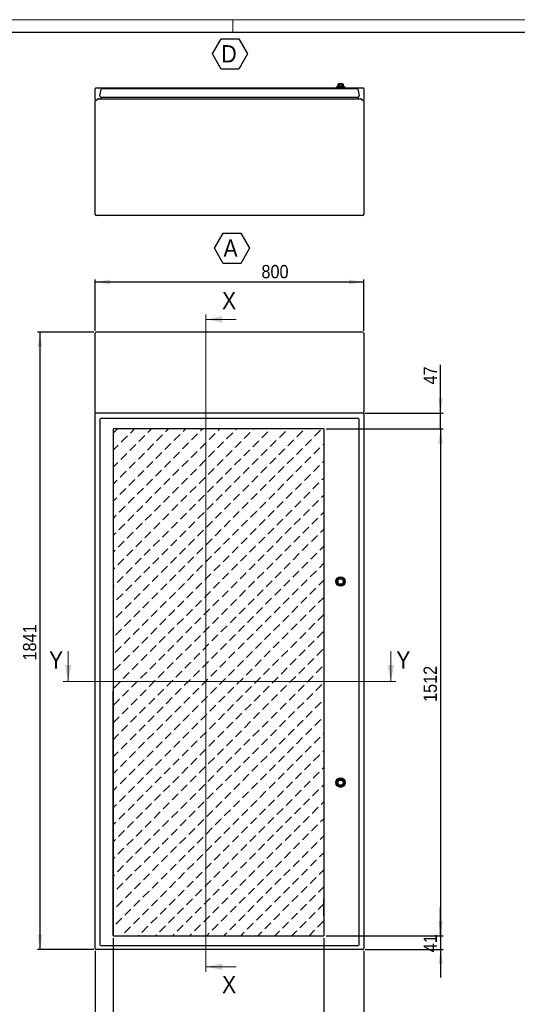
# Model space of a CAD drawing. Header units: millimetres. Extents: x 0 to 6308, y -1 to 4454.
# Tile 4 of 5: x 2519 to 4002, y 1518 to 4454. Entities that reach past the tile are written whole.
import ezdxf

# ---------------------------------------------------------------- set-up
doc = ezdxf.new("R2010")
doc.units = ezdxf.units.MM
doc.header["$LTSCALE"] = 7.5
doc.layers.add('SLD-0', color=7, linetype='Continuous')
doc.layers.add('SLD-0_0', color=179, linetype='Continuous')
doc.styles.add('SLDTEXTSTYLE3', font='GOTHIC.TTF', dxfattribs={"width": 0.913})
doc.dimstyles.new('SLDDIMSTYLE0', dxfattribs={"dimtxt": 39.6875, "dimasz": 43.65625, "dimexe": 0, "dimexo": 0.0625, "dimgap": 9.921875, "dimtad": 1, "dimdec": 0, "dimrnd": 1e-09, "dimzin": 12, "dimdsep": 46, "dimtxsty": 'SLDTEXTSTYLE3', "dimsah": 1, "dimcen": 0.09, "dimadec": 0, "dimazin": 3, "dimtfac": 1, "dimtofl": 0, "dimtmove": 0, "dimatfit": 3, "dimfxl": 1, "dimfrac": 2, "dimtolj": 1, "dimtzin": 12, "dimarcsym": 0})
doc.dimstyles.new('SLDDIMSTYLE1', dxfattribs={"dimtxt": 39.6875, "dimasz": 43.65625, "dimexe": 0, "dimexo": 0.0625, "dimgap": 9.921875, "dimtad": 1, "dimrnd": 1e-09, "dimzin": 12, "dimdsep": 46, "dimtxsty": 'SLDTEXTSTYLE3', "dimsah": 1, "dimcen": 0.09, "dimadec": 0, "dimazin": 3, "dimtfac": 1, "dimtmove": 0, "dimatfit": 0, "dimfxl": 1, "dimfrac": 2, "dimtolj": 1, "dimtzin": 12, "dimarcsym": 0})
doc.dimstyles.new('SLDDIMSTYLE2', dxfattribs={"dimtxt": 39.6875, "dimasz": 43.65625, "dimexe": 0, "dimexo": 0.0625, "dimgap": 9.921875, "dimtad": 1, "dimdec": 0, "dimrnd": 1e-09, "dimzin": 12, "dimdsep": 46, "dimtxsty": 'SLDTEXTSTYLE3', "dimsah": 1, "dimcen": 0.09, "dimadec": 0, "dimazin": 3, "dimtfac": 1, "dimtmove": 0, "dimatfit": 0, "dimfxl": 1, "dimfrac": 2, "dimtolj": 1, "dimtzin": 12, "dimarcsym": 0})
doc.dimstyles.new('SLDDIMSTYLE3', dxfattribs={"dimtxt": 39.6875, "dimasz": 43.65625, "dimexe": 0, "dimexo": 0.0625, "dimgap": 9.921875, "dimtad": 1, "dimrnd": 1e-09, "dimzin": 12, "dimdsep": 46, "dimtxsty": 'SLDTEXTSTYLE3', "dimsah": 1, "dimcen": 0.09, "dimadec": 0, "dimazin": 3, "dimtfac": 1, "dimtofl": 0, "dimtmove": 0, "dimatfit": 3, "dimfxl": 1, "dimfrac": 2, "dimtolj": 1, "dimtzin": 12, "dimarcsym": 0})

# ---------------------------------------------------------------- blocks, each defined once
blk = doc.blocks.new('SW_HATCH_1')
at = {"color": 0, "linetype": 'Continuous', "lineweight": 18}
for p, q in [((0, 0), (12.8, 12.8)), ((51.4, 0.6), (63.6, 12.8)), ((103.8, 2.2), (114.4, 12.8)), ((156.1, 3.7), (165.2, 12.8)), ((208.5, 5.3), (216, 12.8)), ((260.8, 6.8), (266.8, 12.8)), ((313.1, 8.3), (317.6, 12.8)), ((338.5, -17.1), (356.5, 0.9)), ((365.5, 9.9), (368.4, 12.8)), ((390.9, -15.5), (408.8, 2.4)), ((417.8, 11.4), (419.2, 12.8)), ((443.2, -14), (461.2, 4)), ((495.6, -12.4), (513.5, 5.5)), ((547.9, -10.9), (565.9, 7.1)), ((600.3, -9.3), (618.2, 8.6)), ((24.5, -26.3), (42.5, -8.3)), ((76.8, -24.8), (94.8, -6.8)), ((129.2, -23.2), (147.1, -5.3)), ((181.5, -21.7), (199.5, -3.7)), ((206.9, -47.1), (224.9, -29.1)), ((233.9, -20.1), (251.8, -2.2)), ((259.3, -45.5), (277.2, -27.6)), ((286.2, -18.6), (304.2, -0.6)), ((311.6, -44), (329.6, -26)), ((363.9, -42.5), (381.9, -24.5)), ((416.3, -40.9), (434.2, -23)), ((468.6, -39.4), (486.6, -21.4)), ((521, -37.8), (538.9, -19.9)), ((573.3, -36.3), (591.3, -18.3)), ((0, -50.8), (15.5, -35.3)), ((49.9, -51.7), (67.9, -33.7)), ((102.2, -50.2), (120.2, -32.2)), ((127.6, -75.6), (145.6, -57.6)), ((154.6, -48.6), (172.5, -30.7)), ((180, -74), (197.9, -56.1)), ((232.3, -72.5), (250.3, -54.5)), ((284.7, -70.9), (302.6, -53)), ((337, -69.4), (355, -51.4)), ((389.3, -67.9), (407.3, -49.9)), ((441.7, -66.3), (459.6, -48.4)), ((494, -64.8), (512, -46.8)), ((546.4, -63.2), (564.3, -45.3)), ((598.7, -61.7), (616.7, -43.7)), ((625.7, -34.7), (628, -32.4)), ((0, -101.6), (14, -87.6)), ((23, -78.6), (40.9, -60.7)), ((48.4, -104), (66.3, -86.1)), ((75.3, -77.1), (93.3, -59.1)), ((100.7, -102.5), (118.7, -84.5)), ((153, -101), (171, -83)), ((205.4, -99.4), (223.3, -81.5)), ((257.7, -97.9), (275.7, -79.9)), ((310.1, -96.3), (328, -78.4)), ((362.4, -94.8), (380.4, -76.8)), ((414.7, -93.3), (432.7, -75.3)), ((467.1, -91.7), (485, -73.8)), ((519.4, -90.2), (537.4, -72.2)), ((571.8, -88.6), (589.7, -70.7)), ((624.1, -87.1), (628, -83.2)), ((21.4, -131), (39.4, -113)), ((73.8, -129.4), (91.7, -111.5)), ((126.1, -127.9), (144.1, -109.9)), ((178.4, -126.4), (196.4, -108.4)), ((230.8, -124.8), (248.7, -106.9)), ((283.1, -123.3), (301.1, -105.3)), ((335.5, -121.7), (353.4, -103.8)), ((387.8, -120.2), (405.8, -102.2)), ((440.1, -118.7), (458.1, -100.7)), ((492.5, -117.1), (510.4, -99.2)), ((544.8, -115.6), (562.8, -97.6)), ((597.2, -114), (615.1, -96.1)), ((0, -152.4), (12.4, -140)), ((46.8, -156.4), (64.8, -138.4)), ((99.2, -154.8), (117.1, -136.9)), ((151.5, -153.3), (169.5, -135.3)), ((203.8, -151.8), (221.8, -133.8)), ((256.2, -150.2), (274.1, -132.3)), ((308.5, -148.7), (326.5, -130.7)), ((360.9, -147.1), (378.8, -129.2)), ((413.2, -145.6), (431.2, -127.6)), ((465.5, -144.1), (483.5, -126.1)), ((517.9, -142.5), (535.8, -124.6)), ((570.2, -141), (588.2, -123)), ((622.6, -139.4), (628, -134)), ((19.9, -183.3), (37.8, -165.4)), ((72.2, -181.8), (90.2, -163.8)), ((124.6, -180.2), (142.5, -162.3)), ((176.9, -178.7), (194.9, -160.7)), ((229.2, -177.2), (247.2, -159.2)), ((281.6, -175.6), (299.5, -157.7)), ((333.9, -174.1), (351.9, -156.1)), ((386.3, -172.5), (404.2, -154.6)), ((438.6, -171), (456.6, -153)), ((490.9, -169.5), (508.9, -151.5)), ((543.3, -167.9), (561.2, -150)), ((568.7, -193.3), (586.6, -175.4)), ((595.6, -166.4), (613.6, -148.4)), ((0, -203.2), (10.9, -192.3)), ((45.3, -208.7), (63.2, -190.8)), ((97.6, -207.2), (115.6, -189.2)), ((150, -205.6), (167.9, -187.7)), ((202.3, -204.1), (220.3, -186.1)), ((254.6, -202.6), (272.6, -184.6)), ((307, -201), (324.9, -183.1)), ((359.3, -199.5), (377.3, -181.5)), ((411.7, -197.9), (429.6, -180)), ((437.1, -223.3), (455, -205.4)), ((464, -196.4), (482, -178.4)), ((489.4, -221.8), (507.4, -203.8)), ((516.3, -194.9), (534.3, -176.9)), ((541.7, -220.3), (559.7, -202.3)), ((594.1, -218.7), (612, -200.8)), ((621, -191.8), (628, -184.8)), ((18.3, -235.7), (36.3, -217.7)), ((70.7, -234.1), (88.6, -216.2)), ((123, -232.6), (141, -214.6)), ((175.4, -231), (193.3, -213.1)), ((227.7, -229.5), (245.7, -211.5)), ((280, -228), (298, -210)), ((332.4, -226.4), (350.3, -208.5)), ((357.8, -251.8), (375.7, -233.9)), ((384.7, -224.9), (402.7, -206.9)), ((410.1, -250.3), (428.1, -232.3)), ((462.5, -248.7), (480.4, -230.8)), ((514.8, -247.2), (532.8, -229.2)), ((567.1, -245.7), (585.1, -227.7)), ((0, -254), (9.4, -244.6)), ((43.7, -261.1), (61.7, -243.1)), ((96.1, -259.5), (114, -241.6)), ((148.4, -258), (166.4, -240)), ((200.8, -256.4), (218.7, -238.5)), ((226.2, -281.8), (244.1, -263.9)), ((253.1, -254.9), (271.1, -236.9)), ((278.5, -280.3), (296.5, -262.3)), ((305.4, -253.4), (323.4, -235.4)), ((330.8, -278.8), (348.8, -260.8)), ((383.2, -277.2), (401.1, -259.3)), ((435.5, -275.7), (453.5, -257.7)), ((487.9, -274.1), (505.8, -256.2)), ((540.2, -272.6), (558.2, -254.6)), ((592.5, -271.1), (610.5, -253.1)), ((619.5, -244.1), (628, -235.6)), ((16.8, -288), (34.8, -270)), ((69.1, -286.5), (87.1, -268.5)), ((121.5, -284.9), (139.4, -267)), ((146.9, -310.3), (164.8, -292.4)), ((173.8, -283.4), (191.8, -265.4)), ((199.2, -308.8), (217.2, -290.8)), ((251.6, -307.2), (269.5, -289.3)), ((303.9, -305.7), (321.9, -287.7)), ((356.2, -304.2), (374.2, -286.2)), ((408.6, -302.6), (426.5, -284.7)), ((460.9, -301.1), (478.9, -283.1)), ((513.3, -299.5), (531.2, -281.6)), ((565.6, -298), (583.6, -280)), ((617.9, -296.5), (628, -286.4)), ((0, -304.8), (7.8, -297)), ((15.3, -340.3), (33.2, -322.4)), ((42.2, -313.4), (60.2, -295.4)), ((67.6, -338.8), (85.6, -320.8)), ((94.5, -311.9), (112.5, -293.9)), ((119.9, -337.3), (137.9, -319.3)), ((172.3, -335.7), (190.2, -317.8)), ((224.6, -334.2), (242.6, -316.2)), ((277, -332.6), (294.9, -314.7)), ((329.3, -331.1), (347.3, -313.1)), ((381.6, -329.6), (399.6, -311.6)), ((434, -328), (451.9, -310.1)), ((486.3, -326.5), (504.3, -308.5)), ((538.7, -324.9), (556.6, -307)), ((591, -323.4), (609, -305.4)), ((0, -355.6), (6.3, -349.3)), ((40.7, -365.7), (58.6, -347.8)), ((93, -364.2), (111, -346.2)), ((145.3, -362.7), (163.3, -344.7)), ((197.7, -361.1), (215.6, -343.2)), ((250, -359.6), (268, -341.6)), ((302.4, -358), (320.3, -340.1)), ((354.7, -356.5), (372.7, -338.5)), ((407, -355), (425, -337)), ((459.4, -353.4), (477.3, -335.5)), ((511.7, -351.9), (529.7, -333.9)), ((564.1, -350.3), (582, -332.4)), ((616.4, -348.8), (628, -337.2)), ((13.7, -392.7), (31.7, -374.7)), ((66.1, -391.1), (84, -373.2)), ((118.4, -389.6), (136.4, -371.6)), ((170.7, -388.1), (188.7, -370.1)), ((223.1, -386.5), (241, -368.6)), ((275.4, -385), (293.4, -367)), ((327.8, -383.4), (345.7, -365.5)), ((380.1, -381.9), (398.1, -363.9)), ((432.4, -380.4), (450.4, -362.4)), ((484.8, -378.8), (502.7, -360.9)), ((537.1, -377.3), (555.1, -359.3)), ((589.5, -375.7), (607.4, -357.8)), ((0, -406.4), (4.7, -401.7)), ((39.1, -418.1), (57.1, -400.1)), ((91.5, -416.5), (109.4, -398.6)), ((143.8, -415), (161.8, -397)), ((196.1, -413.5), (214.1, -395.5)), ((248.5, -411.9), (266.4, -394)), ((300.8, -410.4), (318.8, -392.4)), ((353.2, -408.8), (371.1, -390.9)), ((405.5, -407.3), (423.5, -389.3)), ((457.8, -405.8), (475.8, -387.8)), ((510.2, -404.2), (528.1, -386.3)), ((562.5, -402.7), (580.5, -384.7)), ((587.9, -428.1), (605.9, -410.1)), ((614.9, -401.1), (628, -388)), ((12.2, -445), (30.1, -427.1)), ((64.5, -443.5), (82.5, -425.5)), ((116.9, -441.9), (134.8, -424)), ((169.2, -440.4), (187.2, -422.4)), ((221.5, -438.9), (239.5, -420.9)), ((273.9, -437.3), (291.8, -419.4)), ((326.2, -435.8), (344.2, -417.8)), ((378.6, -434.2), (396.5, -416.3)), ((430.9, -432.7), (448.9, -414.7)), ((456.3, -458.1), (474.3, -440.1)), ((483.2, -431.2), (501.2, -413.2)), ((508.6, -456.6), (526.6, -438.6)), ((535.6, -429.6), (553.5, -411.7)), ((561, -455), (578.9, -437.1)), ((613.3, -453.5), (628, -438.8)), ((0, -457.2), (3.2, -454)), ((37.6, -470.4), (55.5, -452.5)), ((89.9, -468.9), (107.9, -450.9)), ((142.3, -467.3), (160.2, -449.4)), ((194.6, -465.8), (212.6, -447.8)), ((246.9, -464.3), (264.9, -446.3)), ((299.3, -462.7), (317.2, -444.8)), ((351.6, -461.2), (369.6, -443.2)), ((377, -486.6), (395, -468.6)), ((404, -459.6), (421.9, -441.7)), ((429.4, -485), (447.3, -467.1)), ((481.7, -483.5), (499.7, -465.5)), ((534, -482), (552, -464)), ((586.4, -480.4), (604.3, -462.5)), ((10.6, -497.4), (28.6, -479.4)), ((63, -495.8), (80.9, -477.9)), ((115.3, -494.3), (133.3, -476.3)), ((167.7, -492.7), (185.6, -474.8)), ((220, -491.2), (238, -473.2)), ((245.4, -516.6), (263.4, -498.6)), ((272.3, -489.7), (290.3, -471.7)), ((297.7, -515.1), (315.7, -497.1)), ((324.7, -488.1), (342.6, -470.2)), ((350.1, -513.5), (368, -495.6)), ((402.4, -512), (420.4, -494)), ((454.8, -510.4), (472.7, -492.5)), ((507.1, -508.9), (525.1, -490.9)), ((559.4, -507.4), (577.4, -489.4)), ((611.8, -505.8), (628, -489.6)), ((0, -508), (1.7, -506.3)), ((36, -522.8), (54, -504.8)), ((88.4, -521.2), (106.3, -503.3)), ((140.7, -519.7), (158.7, -501.7)), ((166.1, -545.1), (184.1, -527.1)), ((193.1, -518.1), (211, -500.2)), ((218.5, -543.5), (236.4, -525.6)), ((270.8, -542), (288.8, -524)), ((323.1, -540.5), (341.1, -522.5)), ((375.5, -538.9), (393.4, -521)), ((427.8, -537.4), (445.8, -519.4)), ((480.2, -535.8), (498.1, -517.9)), ((532.5, -534.3), (550.5, -516.3)), ((584.8, -532.8), (602.8, -514.8)), ((9.1, -549.7), (27.1, -531.7)), ((34.5, -575.1), (52.5, -557.1)), ((61.4, -548.2), (79.4, -530.2)), ((86.8, -573.6), (104.8, -555.6)), ((113.8, -546.6), (131.7, -528.7)), ((139.2, -572), (157.1, -554.1)), ((191.5, -570.5), (209.5, -552.5)), ((243.9, -568.9), (261.8, -551)), ((296.2, -567.4), (314.2, -549.4)), ((348.5, -565.9), (366.5, -547.9)), ((400.9, -564.3), (418.8, -546.4)), ((453.2, -562.8), (471.2, -544.8)), ((505.6, -561.2), (523.5, -543.3)), ((557.9, -559.7), (575.9, -541.7)), ((610.2, -558.2), (628, -540.4)), ((0, -558.8), (0.1, -558.7)), ((7.6, -602), (25.5, -584.1)), ((59.9, -600.5), (77.9, -582.5)), ((112.2, -599), (130.2, -581)), ((164.6, -597.4), (182.5, -579.5)), ((216.9, -595.9), (234.9, -577.9)), ((269.3, -594.3), (287.2, -576.4)), ((321.6, -592.8), (339.6, -574.8)), ((373.9, -591.3), (391.9, -573.3)), ((426.3, -589.7), (444.2, -571.8)), ((478.6, -588.2), (496.6, -570.2)), ((531, -586.6), (548.9, -568.7)), ((583.3, -585.1), (601.3, -567.1)), ((33, -627.4), (50.9, -609.5)), ((85.3, -625.9), (103.3, -607.9)), ((137.6, -624.4), (155.6, -606.4)), ((190, -622.8), (207.9, -604.9)), ((242.3, -621.3), (260.3, -603.3)), ((294.7, -619.7), (312.6, -601.8)), ((347, -618.2), (365, -600.2)), ((399.3, -616.7), (417.3, -598.7)), ((451.7, -615.1), (469.6, -597.2)), ((504, -613.6), (522, -595.6)), ((556.4, -612), (574.3, -594.1)), ((608.7, -610.5), (626.7, -592.5)), ((6, -654.4), (24, -636.4)), ((58.4, -652.8), (76.3, -634.9)), ((110.7, -651.3), (128.7, -633.3)), ((163, -649.8), (181, -631.8)), ((215.4, -648.2), (233.3, -630.3)), ((267.7, -646.7), (285.7, -628.7)), ((320.1, -645.1), (338, -627.2)), ((372.4, -643.6), (390.4, -625.6)), ((424.7, -642.1), (442.7, -624.1)), ((477.1, -640.5), (495, -622.6)), ((529.4, -639), (547.4, -621)), ((581.8, -637.4), (599.7, -619.5)), ((607.2, -662.8), (625.1, -644.9)), ((31.4, -679.8), (49.4, -661.8)), ((83.8, -678.2), (101.7, -660.3)), ((136.1, -676.7), (154.1, -658.7)), ((188.4, -675.2), (206.4, -657.2)), ((240.8, -673.6), (258.7, -655.7)), ((293.1, -672.1), (311.1, -654.1)), ((345.5, -670.5), (363.4, -652.6)), ((397.8, -669), (415.8, -651)), ((450.1, -667.5), (468.1, -649.5)), ((475.5, -692.9), (493.5, -674.9)), ((502.5, -665.9), (520.4, -648)), ((527.9, -691.3), (545.8, -673.4)), ((554.8, -664.4), (572.8, -646.4)), ((580.2, -689.8), (598.2, -671.8)), ((4.5, -706.7), (22.4, -688.8)), ((56.8, -705.2), (74.8, -687.2)), ((109.2, -703.6), (127.1, -685.7)), ((161.5, -702.1), (179.5, -684.1)), ((213.8, -700.6), (231.8, -682.6)), ((266.2, -699), (284.1, -681.1)), ((318.5, -697.5), (336.5, -679.5)), ((370.9, -695.9), (388.8, -678)), ((396.3, -721.3), (414.2, -703.4)), ((423.2, -694.4), (441.2, -676.4)), ((448.6, -719.8), (466.6, -701.8)), ((500.9, -718.3), (518.9, -700.3)), ((553.3, -716.7), (571.2, -698.8)), ((605.6, -715.2), (623.6, -697.2)), ((29.9, -732.1), (47.8, -714.2)), ((82.2, -730.6), (100.2, -712.6)), ((134.6, -729), (152.5, -711.1)), ((186.9, -727.5), (204.9, -709.5)), ((239.2, -726), (257.2, -708)), ((264.6, -751.4), (282.6, -733.4)), ((291.6, -724.4), (309.5, -706.5)), ((317, -749.8), (334.9, -731.9)), ((343.9, -722.9), (361.9, -704.9)), ((369.3, -748.3), (387.3, -730.3)), ((421.7, -746.7), (439.6, -728.8)), ((474, -745.2), (492, -727.2)), ((526.3, -743.7), (544.3, -725.7)), ((578.7, -742.1), (596.6, -724.2)), ((2.9, -759.1), (20.9, -741.1)), ((55.3, -757.5), (73.2, -739.6)), ((107.6, -756), (125.6, -738)), ((133, -781.4), (151, -763.4)), ((160, -754.4), (177.9, -736.5)), ((185.4, -779.8), (203.3, -761.9)), ((212.3, -752.9), (230.3, -734.9)), ((237.7, -778.3), (255.7, -760.3)), ((290, -776.8), (308, -758.8)), ((342.4, -775.2), (360.3, -757.3)), ((394.7, -773.7), (412.7, -755.7)), ((447.1, -772.1), (465, -754.2)), ((499.4, -770.6), (517.4, -752.6)), ((551.7, -769.1), (569.7, -751.1)), ((604.1, -767.5), (622, -749.6)), ((28.3, -784.5), (46.3, -766.5)), ((53.7, -809.9), (71.7, -791.9)), ((80.7, -782.9), (98.6, -765)), ((106.1, -808.3), (124, -790.4)), ((158.4, -806.8), (176.4, -788.8)), ((210.8, -805.2), (228.7, -787.3)), ((263.1, -803.7), (281.1, -785.7)), ((315.4, -802.2), (333.4, -784.2)), ((367.8, -800.6), (385.7, -782.7)), ((420.1, -799.1), (438.1, -781.1)), ((472.5, -797.5), (490.4, -779.6)), ((524.8, -796), (542.8, -778)), ((577.1, -794.5), (595.1, -776.5)), ((1.4, -811.4), (19.4, -793.4)), ((26.8, -836.8), (44.8, -818.8)), ((79.1, -835.3), (97.1, -817.3)), ((131.5, -833.7), (149.4, -815.8)), ((183.8, -832.2), (201.8, -814.2)), ((236.2, -830.6), (254.1, -812.7)), ((288.5, -829.1), (306.5, -811.1)), ((340.8, -827.6), (358.8, -809.6)), ((393.2, -826), (411.1, -808.1)), ((445.5, -824.5), (463.5, -806.5)), ((497.9, -822.9), (515.8, -805)), ((550.2, -821.4), (568.2, -803.4)), ((602.5, -819.9), (620.5, -801.9)), ((0, -863.6), (17.8, -845.8)), ((52.2, -862.2), (70.2, -844.2)), ((104.5, -860.7), (122.5, -842.7)), ((156.9, -859.1), (174.8, -841.2)), ((209.2, -857.6), (227.2, -839.6)), ((261.6, -856), (279.5, -838.1)), ((313.9, -854.5), (331.9, -836.5)), ((366.2, -853), (384.2, -835)), ((418.6, -851.4), (436.5, -833.5)), ((470.9, -849.9), (488.9, -831.9)), ((523.3, -848.3), (541.2, -830.4)), ((575.6, -846.8), (593.6, -828.8)), ((627.9, -845.3), (628, -845.2)), ((25.3, -889.1), (43.2, -871.2)), ((77.6, -887.6), (95.6, -869.6)), ((129.9, -886.1), (147.9, -868.1)), ((182.3, -884.5), (200.2, -866.6)), ((234.6, -883), (252.6, -865)), ((287, -881.4), (304.9, -863.5)), ((339.3, -879.9), (357.3, -861.9)), ((391.6, -878.4), (409.6, -860.4)), ((444, -876.8), (461.9, -858.9)), ((496.3, -875.3), (514.3, -857.3)), ((548.7, -873.7), (566.6, -855.8)), ((601, -872.2), (619, -854.2)), ((0, -914.4), (16.3, -898.1)), ((50.7, -914.5), (68.6, -896.6)), ((103, -913), (121, -895)), ((155.3, -911.5), (173.3, -893.5)), ((207.7, -909.9), (225.6, -892)), ((260, -908.4), (278, -890.4)), ((312.4, -906.8), (330.3, -888.9)), ((364.7, -905.3), (382.7, -887.3)), ((417, -903.8), (435, -885.8)), ((469.4, -902.2), (487.3, -884.3)), ((494.8, -927.6), (512.7, -909.7)), ((521.7, -900.7), (539.7, -882.7)), ((547.1, -926.1), (565.1, -908.1)), ((574.1, -899.1), (592, -881.2)), ((599.5, -924.5), (617.4, -906.6)), ((626.4, -897.6), (628, -896)), ((23.7, -941.5), (41.7, -923.5)), ((76.1, -939.9), (94, -922)), ((128.4, -938.4), (146.4, -920.4)), ((180.7, -936.9), (198.7, -918.9)), ((233.1, -935.3), (251, -917.4)), ((285.4, -933.8), (303.4, -915.8)), ((337.8, -932.2), (355.7, -914.3)), ((363.2, -957.6), (381.1, -939.7)), ((390.1, -930.7), (408.1, -912.7)), ((415.5, -956.1), (433.5, -938.1)), ((442.4, -929.2), (460.4, -911.2)), ((467.8, -954.6), (485.8, -936.6)), ((520.2, -953), (538.1, -935.1)), ((572.5, -951.5), (590.5, -933.5)), ((0, -965.2), (14.7, -950.5)), ((49.1, -966.9), (67.1, -948.9)), ((101.5, -965.3), (119.4, -947.4)), ((153.8, -963.8), (171.8, -945.8)), ((206.1, -962.3), (224.1, -944.3)), ((258.5, -960.7), (276.4, -942.8)), ((283.9, -986.1), (301.8, -968.2)), ((310.8, -959.2), (328.8, -941.2)), ((336.2, -984.6), (354.2, -966.6)), ((388.6, -983), (406.5, -965.1)), ((440.9, -981.5), (458.9, -963.5)), ((493.2, -980), (511.2, -962)), ((545.6, -978.4), (563.5, -960.5)), ((597.9, -976.9), (615.9, -958.9)), ((624.9, -949.9), (628, -946.8)), ((22.2, -993.8), (40.1, -975.9)), ((74.5, -992.3), (92.5, -974.3)), ((126.9, -990.7), (144.8, -972.8)), ((152.3, -1016.1), (170.2, -998.2)), ((179.2, -989.2), (197.2, -971.2)), ((204.6, -1014.6), (222.6, -996.6)), ((231.5, -987.7), (249.5, -969.7)), ((256.9, -1013.1), (274.9, -995.1)), ((309.3, -1011.5), (327.2, -993.6)), ((361.6, -1010), (379.6, -992)), ((414, -1008.4), (431.9, -990.5)), ((466.3, -1006.9), (484.3, -988.9)), ((518.6, -1005.4), (536.6, -987.4)), ((571, -1003.8), (588.9, -985.9)), ((623.3, -1002.3), (628, -997.6)), ((0, -1016), (13.2, -1002.8)), ((47.6, -1019.2), (65.5, -1001.3)), ((73, -1044.6), (90.9, -1026.7)), ((99.9, -1017.7), (117.9, -999.7)), ((125.3, -1043.1), (143.3, -1025.1)), ((177.7, -1041.5), (195.6, -1023.6)), ((230, -1040), (248, -1022)), ((282.3, -1038.5), (300.3, -1020.5)), ((334.7, -1036.9), (352.6, -1019)), ((387, -1035.4), (405, -1017.4)), ((439.4, -1033.8), (457.3, -1015.9)), ((491.7, -1032.3), (509.7, -1014.3)), ((544, -1030.8), (562, -1012.8)), ((596.4, -1029.2), (614.3, -1011.3)), ((0, -1066.8), (11.6, -1055.2)), ((20.6, -1046.2), (38.6, -1028.2)), ((46, -1071.6), (64, -1053.6)), ((98.4, -1070), (116.3, -1052.1)), ((150.7, -1068.5), (168.7, -1050.5)), ((203.1, -1066.9), (221, -1049)), ((255.4, -1065.4), (273.4, -1047.4)), ((307.7, -1063.9), (325.7, -1045.9)), ((360.1, -1062.3), (378, -1044.4)), ((412.4, -1060.8), (430.4, -1042.8)), ((464.8, -1059.2), (482.7, -1041.3)), ((517.1, -1057.7), (535.1, -1039.7)), ((569.4, -1056.2), (587.4, -1038.2)), ((621.8, -1054.6), (628, -1048.4)), ((19.1, -1098.5), (37, -1080.6)), ((71.4, -1097), (89.4, -1079)), ((123.8, -1095.4), (141.7, -1077.5)), ((176.1, -1093.9), (194.1, -1075.9)), ((228.5, -1092.3), (246.4, -1074.4)), ((280.8, -1090.8), (298.8, -1072.8)), ((333.1, -1089.3), (351.1, -1071.3)), ((385.5, -1087.7), (403.4, -1069.8)), ((437.8, -1086.2), (455.8, -1068.2)), ((490.2, -1084.6), (508.1, -1066.7)), ((542.5, -1083.1), (560.5, -1065.1)), ((594.8, -1081.6), (612.8, -1063.6)), ((0, -1117.6), (10.1, -1107.5)), ((44.5, -1123.9), (62.4, -1106)), ((96.8, -1122.4), (114.8, -1104.4)), ((149.2, -1120.8), (167.1, -1102.9)), ((201.5, -1119.3), (219.5, -1101.3)), ((253.9, -1117.7), (271.8, -1099.8)), ((306.2, -1116.2), (324.2, -1098.2)), ((358.5, -1114.7), (376.5, -1096.7)), ((410.9, -1113.1), (428.8, -1095.2)), ((463.2, -1111.6), (481.2, -1093.6)), ((515.6, -1110), (533.5, -1092.1)), ((567.9, -1108.5), (585.9, -1090.5)), ((593.3, -1133.9), (611.3, -1115.9)), ((620.2, -1107), (628, -1099.2)), ((17.5, -1150.9), (35.5, -1132.9)), ((69.9, -1149.3), (87.8, -1131.4)), ((122.2, -1147.8), (140.2, -1129.8)), ((174.6, -1146.2), (192.5, -1128.3)), ((226.9, -1144.7), (244.9, -1126.7)), ((279.3, -1143.1), (297.2, -1125.2)), ((331.6, -1141.6), (349.6, -1123.6)), ((383.9, -1140.1), (401.9, -1122.1)), ((436.3, -1138.5), (454.2, -1120.6)), ((488.6, -1137), (506.6, -1119)), ((514, -1162.4), (532, -1144.4)), ((541, -1135.4), (558.9, -1117.5)), ((566.4, -1160.8), (584.3, -1142.9)), ((0, -1168.4), (8.6, -1159.8)), ((42.9, -1176.3), (60.9, -1158.3)), ((95.3, -1174.7), (113.2, -1156.8)), ((147.6, -1173.2), (165.6, -1155.2)), ((200, -1171.6), (217.9, -1153.7)), ((252.3, -1170.1), (270.3, -1152.1)), ((304.7, -1168.5), (322.6, -1150.6)), ((357, -1167), (375, -1149)), ((382.4, -1192.4), (400.4, -1174.4)), ((409.3, -1165.5), (427.3, -1147.5)), ((434.7, -1190.9), (452.7, -1172.9)), ((461.7, -1163.9), (479.6, -1146)), ((487.1, -1189.3), (505, -1171.4)), ((539.4, -1187.8), (557.4, -1169.8)), ((591.8, -1186.2), (609.7, -1168.3)), ((618.7, -1159.3), (628, -1150)), ((16, -1203.2), (34, -1185.2)), ((68.3, -1201.7), (86.3, -1183.7)), ((120.7, -1200.1), (138.6, -1182.2)), ((173, -1198.6), (191, -1180.6)), ((225.4, -1197), (243.3, -1179.1)), ((277.7, -1195.5), (295.7, -1177.5)), ((303.1, -1220.9), (321.1, -1202.9)), ((330.1, -1193.9), (348, -1176)), ((355.5, -1219.3), (373.4, -1201.4)), ((407.8, -1217.8), (425.8, -1199.8)), ((460.1, -1216.3), (478.1, -1198.3)), ((512.5, -1214.7), (530.4, -1196.8)), ((564.8, -1213.2), (582.8, -1195.2)), ((617.2, -1211.6), (628, -1200.8)), ((0, -1219.2), (7, -1212.2)), ((41.4, -1228.6), (59.4, -1210.6)), ((93.7, -1227.1), (111.7, -1209.1)), ((146.1, -1225.5), (164, -1207.6)), ((171.5, -1250.9), (189.4, -1233)), ((198.4, -1224), (216.4, -1206)), ((223.8, -1249.4), (241.8, -1231.4)), ((250.8, -1222.4), (268.7, -1204.5)), ((276.2, -1247.8), (294.1, -1229.9)), ((328.5, -1246.3), (346.5, -1228.3)), ((380.9, -1244.7), (398.8, -1226.8)), ((433.2, -1243.2), (451.2, -1225.2)), ((485.5, -1241.7), (503.5, -1223.7)), ((537.9, -1240.1), (555.8, -1222.2)), ((590.2, -1238.6), (608.2, -1220.6)), ((14.5, -1255.5), (32.4, -1237.6)), ((66.8, -1254), (84.8, -1236)), ((92.2, -1279.4), (110.2, -1261.4)), ((119.1, -1252.5), (137.1, -1234.5)), ((144.5, -1277.9), (162.5, -1259.9)), ((196.9, -1276.3), (214.8, -1258.4)), ((249.2, -1274.8), (267.2, -1256.8)), ((301.6, -1273.2), (319.5, -1255.3)), ((353.9, -1271.7), (371.9, -1253.7)), ((406.3, -1270.1), (424.2, -1252.2)), ((458.6, -1268.6), (476.6, -1250.6)), ((510.9, -1267.1), (528.9, -1249.1)), ((563.3, -1265.5), (581.2, -1247.6)), ((615.6, -1264), (628, -1251.6)), ((0, -1270), (5.5, -1264.5)), ((12.9, -1307.9), (30.9, -1289.9)), ((39.9, -1280.9), (57.8, -1263)), ((65.3, -1306.3), (83.2, -1288.4)), ((117.6, -1304.8), (135.6, -1286.8)), ((169.9, -1303.3), (187.9, -1285.3)), ((222.3, -1301.7), (240.2, -1283.8)), ((274.6, -1300.2), (292.6, -1282.2)), ((327, -1298.6), (344.9, -1280.7)), ((379.3, -1297.1), (397.3, -1279.1)), ((431.7, -1295.5), (449.6, -1277.6)), ((484, -1294), (502, -1276)), ((536.3, -1292.5), (554.3, -1274.5)), ((588.7, -1290.9), (606.6, -1273)), ((0, -1320.8), (3.9, -1316.9)), ((38.3, -1333.3), (56.3, -1315.3)), ((90.7, -1331.7), (108.6, -1313.8)), ((143, -1330.2), (161, -1312.2)), ((195.3, -1328.7), (213.3, -1310.7)), ((247.7, -1327.1), (265.6, -1309.2)), ((300, -1325.6), (318, -1307.6)), ((352.4, -1324), (370.3, -1306.1)), ((404.7, -1322.5), (422.7, -1304.5)), ((457.1, -1320.9), (475, -1303)), ((509.4, -1319.4), (527.4, -1301.4)), ((561.7, -1317.9), (579.7, -1299.9)), ((614.1, -1316.3), (628, -1302.4)), ((11.4, -1360.2), (29.3, -1342.3)), ((63.7, -1358.7), (81.7, -1340.7)), ((116.1, -1357.1), (134, -1339.2)), ((168.4, -1355.6), (186.4, -1337.6)), ((220.7, -1354.1), (238.7, -1336.1)), ((273.1, -1352.5), (291, -1334.6)), ((325.4, -1351), (343.4, -1333)), ((377.8, -1349.4), (395.7, -1331.5)), ((430.1, -1347.9), (448.1, -1329.9)), ((482.5, -1346.3), (500.4, -1328.4)), ((534.8, -1344.8), (552.8, -1326.8)), ((587.1, -1343.3), (605.1, -1325.3)), ((0, -1371.6), (2.4, -1369.2)), ((36.8, -1385.6), (54.7, -1367.7)), ((89.1, -1384.1), (107.1, -1366.1)), ((141.5, -1382.5), (159.4, -1364.6)), ((193.8, -1381), (211.8, -1363)), ((246.1, -1379.5), (264.1, -1361.5)), ((298.5, -1377.9), (316.4, -1360)), ((350.8, -1376.4), (368.8, -1358.4)), ((403.2, -1374.8), (421.1, -1356.9)), ((455.5, -1373.3), (473.5, -1355.3)), ((507.9, -1371.7), (525.8, -1353.8)), ((533.3, -1397.1), (551.2, -1379.2)), ((560.2, -1370.2), (578.2, -1352.2)), ((585.6, -1395.6), (603.6, -1377.6)), ((612.5, -1368.7), (628, -1353.2)), ((9.8, -1412.6), (27.8, -1394.6)), ((62.2, -1411), (80.1, -1393.1)), ((114.5, -1409.5), (132.5, -1391.5)), ((166.9, -1407.9), (184.8, -1390)), ((219.2, -1406.4), (237.2, -1388.4)), ((271.5, -1404.9), (289.5, -1386.9)), ((323.9, -1403.3), (341.8, -1385.4)), ((376.2, -1401.8), (394.2, -1383.8)), ((401.6, -1427.2), (419.6, -1409.2)), ((428.6, -1400.2), (446.5, -1382.3)), ((454, -1425.6), (471.9, -1407.7)), ((480.9, -1398.7), (498.9, -1380.7)), ((506.3, -1424.1), (524.3, -1406.1)), ((558.7, -1422.5), (576.6, -1404.6)), ((611, -1421), (628, -1404)), ((0, -1422.4), (0.9, -1421.5)), ((35.2, -1438), (53.2, -1420)), ((87.6, -1436.4), (105.5, -1418.5)), ((139.9, -1434.9), (157.9, -1416.9)), ((192.3, -1433.3), (210.2, -1415.4)), ((244.6, -1431.8), (262.6, -1413.8)), ((296.9, -1430.3), (314.9, -1412.3)), ((322.3, -1455.7), (340.3, -1437.7)), ((349.3, -1428.7), (367.2, -1410.8)), ((374.7, -1454.1), (392.6, -1436.2)), ((427, -1452.6), (445, -1434.6)), ((479.4, -1451), (497.3, -1433.1)), ((531.7, -1449.5), (549.7, -1431.5)), ((584.1, -1447.9), (602, -1430)), ((8.3, -1464.9), (26.3, -1446.9)), ((60.6, -1463.4), (78.6, -1445.4)), ((113, -1461.8), (130.9, -1443.9)), ((165.3, -1460.3), (183.3, -1442.3)), ((190.7, -1485.7), (208.7, -1467.7)), ((217.7, -1458.7), (235.6, -1440.8)), ((243.1, -1484.1), (261, -1466.2)), ((270, -1457.2), (288, -1439.2)), ((295.4, -1482.6), (313.4, -1464.6)), ((347.7, -1481.1), (365.7, -1463.1)), ((400.1, -1479.5), (418, -1461.6)), ((452.4, -1478), (470.4, -1460)), ((504.8, -1476.4), (522.7, -1458.5)), ((557.1, -1474.9), (575.1, -1456.9)), ((609.5, -1473.3), (627.4, -1455.4)), ((33.7, -1490.3), (51.7, -1472.3)), ((76, -1498.8), (77.1, -1497.7)), ((86, -1488.8), (104, -1470.8)), ((126.8, -1498.8), (129.4, -1496.2)), ((138.4, -1487.2), (156.3, -1469.3)), ((177.6, -1498.8), (181.7, -1494.7)), ((228.4, -1498.8), (234.1, -1493.1)), ((279.2, -1498.8), (286.4, -1491.6)), ((330, -1498.8), (338.8, -1490)), ((380.8, -1498.8), (391.1, -1488.5)), ((431.6, -1498.8), (443.4, -1487)), ((482.4, -1498.8), (495.8, -1485.4)), ((533.2, -1498.8), (548.1, -1483.9)), ((584, -1498.8), (600.5, -1482.3))]:
    blk.add_line(p, q, dxfattribs=at)
blk = doc.blocks.new('_D')
at = {"layer": 'SLD-0'}
for p, q in [((3432.8, 3233.8), (3781, 3233.8)), ((3773.5, 3233.8), (3773.5, 1722.2)), ((3432.8, 1722.2), (3781, 1722.2))]:
    blk.add_line(p, q, dxfattribs=at)
for points in [[(3773.5, 3233.8), (3766.8, 3190.1), (3780.2, 3190.1)], [(3773.5, 1722.2), (3780.2, 1765.9), (3766.8, 1765.9)]]:
    blk.add_solid(points, dxfattribs=at)
at = {"layer": 'SLD-0', "insert": (3722.8, 2419.4), "char_height": 39.69, "attachment_point": 1, "rotation": 90, "style": 'SLDTEXTSTYLE3'}
blk.add_mtext('1512', dxfattribs=at)
blk = doc.blocks.new('_D_1')
at = {"layer": 'SLD-0'}
for p, q in [((2797.3, 1714.7), (2797.3, 1418.7)), ((2744.3, 1676.7), (2744.3, 1418.7)), ((2744.3, 1426.2), (2639.9, 1426.2)), ((2797.3, 1426.2), (2744.3, 1426.2)), ((2797.3, 1426.2), (2881.2, 1426.2))]:
    blk.add_line(p, q, dxfattribs=at)
for points in [[(2744.3, 1426.2), (2700.6, 1432.9), (2700.6, 1419.5)], [(2797.3, 1426.2), (2840.9, 1419.5), (2840.9, 1432.9)]]:
    blk.add_solid(points, dxfattribs=at)
at = {"layer": 'SLD-0', "insert": (2639.9, 1476.9), "char_height": 39.69, "attachment_point": 1, "style": 'SLDTEXTSTYLE3'}
blk.add_mtext('53', dxfattribs=at)
blk = doc.blocks.new('_D_2')
at = {"layer": 'SLD-0'}
for p, q in [((3773.5, 3281.2), (3773.5, 3425.1)), ((3548.8, 3281.2), (3781, 3281.2)), ((3773.5, 3233.8), (3773.5, 3281.2)), ((3432.8, 3233.8), (3781, 3233.8)), ((3773.5, 3233.8), (3773.5, 3149.8))]:
    blk.add_line(p, q, dxfattribs=at)
for points in [[(3773.5, 3281.2), (3780.2, 3324.9), (3766.8, 3324.9)], [(3773.5, 3233.8), (3766.8, 3190.1), (3780.2, 3190.1)]]:
    blk.add_solid(points, dxfattribs=at)
at = {"layer": 'SLD-0', "insert": (3722.8, 3366.4), "char_height": 39.69, "attachment_point": 1, "rotation": 90, "style": 'SLDTEXTSTYLE3'}
blk.add_mtext('47', dxfattribs=at)
blk = doc.blocks.new('_D_3')
at = {"layer": 'SLD-0'}
for p, q in [((3773.5, 1722.2), (3773.5, 1806.2)), ((3432.8, 1722.2), (3781, 1722.2)), ((3773.5, 1722.2), (3773.5, 1681.2)), ((3548.8, 1681.2), (3781, 1681.2)), ((3773.5, 1681.2), (3773.5, 1597.2))]:
    blk.add_line(p, q, dxfattribs=at)
for points in [[(3773.5, 1722.2), (3780.2, 1765.9), (3766.8, 1765.9)], [(3773.5, 1681.2), (3766.8, 1637.5), (3780.2, 1637.5)]]:
    blk.add_solid(points, dxfattribs=at)
at = {"layer": 'SLD-0', "insert": (3722.8, 1672.4), "char_height": 39.69, "attachment_point": 1, "rotation": 90, "style": 'SLDTEXTSTYLE3'}
blk.add_mtext('41', dxfattribs=at)
blk = doc.blocks.new('_D_4')
at = {"layer": 'SLD-0'}
for p, q in [((3425.3, 1714.7), (3425.3, 1418.7)), ((3544.3, 1676.7), (3544.3, 1418.7)), ((3425.3, 1426.2), (3341.3, 1426.2)), ((3425.3, 1426.2), (3544.3, 1426.2)), ((3544.3, 1426.2), (3628.2, 1426.2))]:
    blk.add_line(p, q, dxfattribs=at)
for points in [[(3425.3, 1426.2), (3381.6, 1432.9), (3381.6, 1419.5)], [(3544.3, 1426.2), (3587.9, 1419.5), (3587.9, 1432.9)]]:
    blk.add_solid(points, dxfattribs=at)
at = {"layer": 'SLD-0', "insert": (3440.8, 1476.9), "char_height": 39.69, "attachment_point": 1, "style": 'SLDTEXTSTYLE3'}
blk.add_mtext('119', dxfattribs=at)
blk = doc.blocks.new('_D_5')
at = {"layer": 'SLD-0'}
for p, q in [((2797.3, 1714.7), (2797.3, 1418.7)), ((3425.3, 1714.7), (3425.3, 1418.7)), ((2797.3, 1426.2), (3425.3, 1426.2))]:
    blk.add_line(p, q, dxfattribs=at)
for points in [[(2797.3, 1426.2), (2840.9, 1419.5), (2840.9, 1432.9)], [(3425.3, 1426.2), (3381.6, 1432.9), (3381.6, 1419.5)]]:
    blk.add_solid(points, dxfattribs=at)
at = {"layer": 'SLD-0', "insert": (3067.3, 1476.9), "char_height": 39.69, "attachment_point": 1, "style": 'SLDTEXTSTYLE3'}
blk.add_mtext('628', dxfattribs=at)
blk = doc.blocks.new('_D_6')
at = {"layer": 'SLD-0'}
for p, q in [((2744.3, 3526.7), (2744.3, 3679.6)), ((2744.3, 3672.1), (3544.3, 3672.1)), ((3544.3, 3526.7), (3544.3, 3679.6))]:
    blk.add_line(p, q, dxfattribs=at)
for points in [[(2744.3, 3672.1), (2787.9, 3665.4), (2787.9, 3678.9)], [(3544.3, 3672.1), (3500.6, 3678.9), (3500.6, 3665.4)]]:
    blk.add_solid(points, dxfattribs=at)
at = {"layer": 'SLD-0', "insert": (3239.5, 3722.8), "char_height": 39.69, "attachment_point": 1, "style": 'SLDTEXTSTYLE3'}
blk.add_mtext('800', dxfattribs=at)
blk = doc.blocks.new('_D_7')
at = {"layer": 'SLD-0'}
for p, q in [((2739.8, 3522.2), (2571.8, 3522.2)), ((2579.3, 3522.2), (2579.3, 1681.2)), ((2739.8, 1681.2), (2571.8, 1681.2))]:
    blk.add_line(p, q, dxfattribs=at)
for points in [[(2579.3, 3522.2), (2572.5, 3478.5), (2586, 3478.5)], [(2579.3, 1681.2), (2586, 1724.9), (2572.5, 1724.9)]]:
    blk.add_solid(points, dxfattribs=at)
at = {"layer": 'SLD-0', "insert": (2528.6, 2543.1), "char_height": 39.69, "attachment_point": 1, "rotation": 90, "style": 'SLDTEXTSTYLE3'}
blk.add_mtext('1841', dxfattribs=at)
blk = doc.blocks.new('SW_NOTE_0_7')
at = {"layer": 'SLD-0', "color": 0}
for p, q in [((-26.6, 39.6), (-0.6, 84.7)), ((-0.6, 84.7), (51.5, 84.7)), ((51.5, 84.7), (77.6, 39.6)), ((-0.6, -5.5), (-26.6, 39.6)), ((77.6, 39.6), (51.5, -5.5)), ((51.5, -5.5), (-0.6, -5.5))]:
    blk.add_line(p, q, dxfattribs=at)
at = {"layer": 'SLD-0', "color": 0, "insert": (0, 65.9), "char_height": 51.6, "attachment_point": 1, "style": 'SLDTEXTSTYLE3'}
blk.add_mtext('A', dxfattribs=at)
blk = doc.blocks.new('SW_NOTE_0_10')
at = {"layer": 'SLD-0', "color": 0}
for p, q in [((-26.5, 39.6), (-0.4, 84.7)), ((-0.4, 84.7), (51.7, 84.7)), ((51.7, 84.7), (77.7, 39.6)), ((-0.4, -5.5), (-26.5, 39.6)), ((77.7, 39.6), (51.7, -5.5)), ((51.7, -5.5), (-0.4, -5.5))]:
    blk.add_line(p, q, dxfattribs=at)
at = {"layer": 'SLD-0', "color": 0, "insert": (0, 65.9), "char_height": 51.6, "attachment_point": 1, "style": 'SLDTEXTSTYLE3'}
blk.add_mtext('D', dxfattribs=at)

msp = doc.modelspace()

# ---------------------------------------------------------------- linework, layer by layer
at = {"color": 7, "linetype": 'Continuous', "lineweight": 18}
for p, q in [((6307.526093, 4454.389641), (0.026093, 4454.389641)), ((3153.776093, 4416.889641), (3153.776093, 4454.389641)), ((3073.897524, 3575.379029), (3073.897524, 1614.579701)), ((3163.897524, 3560.379029), (3073.897524, 3560.379029)), ((2663.255565, 2570.567551), (2663.255565, 2480.567551)), ((3625.255565, 2570.567551), (3625.255565, 2480.567551)), ((3640.255565, 2480.567551), (2648.255565, 2480.567551)), ((3163.897524, 1629.579701), (3073.897524, 1629.579701))]:
    msp.add_line(p, q, dxfattribs=at)
at = {"color": 7, "linetype": 'Continuous', "lineweight": 25}
for p, q in [((37.526093, 4416.889641), (6270.026093, 4416.889641)), ((3466.755565, 4259.758834), (3466.755565, 4256.824897)), ((3480.755565, 4262.758834), (3469.755565, 4262.758834)), ((3469.77834, 4259.758834), (3469.77834, 4257.158834)), ((3480.732791, 4257.158834), (3480.732791, 4259.758834)), ((3483.755565, 4256.824897), (3483.755565, 4259.758834)), ((2744.255565, 4216.653223), (2744.255565, 4247.721438)), ((2747.255565, 4250.721438), (3461.255565, 4250.721438)), ((2758.049551, 4227.248187), (2761.528763, 4246.979778)), ((2764.483186, 4249.458834), (3524.027944, 4249.458834)), ((3463.755565, 4253.958834), (3461.255565, 4251.458834)), ((3461.255565, 4251.458834), (3461.255565, 4249.958834)), ((3461.255565, 4251.458834), (3489.255565, 4251.458834)), ((3461.255565, 4249.958834), (3489.255565, 4249.958834)), ((3486.755565, 4253.958834), (3463.755565, 4253.958834)), ((3465.255564, 4249.958834), (3465.255564, 4249.458834)), ((3465.505566, 4254.658834), (3485.005564, 4254.658834)), ((3469.77834, 4257.158834), (3480.732791, 4257.158834)), ((3470.67299, 4249.458834), (3470.67299, 4249.958834)), ((3479.838141, 4249.958834), (3479.838141, 4249.458834)), ((3485.255567, 4249.458834), (3485.255567, 4249.958834)), ((3489.255565, 4251.458834), (3486.755565, 4253.958834)), ((3489.255565, 4249.958834), (3489.255565, 4251.458834)), ((3489.255565, 4250.721438), (3541.255565, 4250.721438)), ((3526.982368, 4246.979778), (3530.461579, 4227.248187)), ((3544.255565, 4247.721438), (3544.255565, 4216.653223)), ((2744.255565, 4216.653223), (2744.255565, 4211.159737)), ((2744.255565, 3873.721438), (2744.255565, 4211.159737)), ((2745.534836, 4213.617193), (2752.04962, 4218.178894)), ((2753.77035, 4218.721438), (3534.740781, 4218.721438)), ((2761.504199, 4223.727243), (2759.228441, 4218.721438)), ((2761.003974, 4223.727243), (3527.507156, 4223.727243)), ((3527.006932, 4223.727243), (3529.282689, 4218.721438)), ((3536.46151, 4218.178894), (3542.976295, 4213.617193)), ((3544.255565, 4211.159737), (3544.255565, 4216.653223)), ((3544.255565, 4211.159737), (3544.255565, 3873.721438)), ((3541.255565, 3870.721438), (2747.255565, 3870.721438)), ((2744.255565, 3303.270048), (2744.255565, 3519.199048)), ((3541.255565, 3522.199048), (2747.255565, 3522.199048)), ((3544.255565, 3519.199048), (3544.255565, 3303.270048)), ((2744.255565, 3284.202098), (2744.255565, 3303.270048)), ((3544.255565, 3303.270048), (3544.255565, 3284.202098)), ((2744.255565, 3284.202098), (2744.255565, 3279.702098)), ((2744.255565, 1684.202098), (2744.255565, 3279.702098)), ((3541.255565, 3281.202098), (2747.255565, 3281.202098)), ((2758.003974, 3261.468689), (2758.003974, 1695.935508)), ((3527.507156, 3264.468689), (2761.003974, 3264.468689)), ((3530.507156, 1928.702098), (3530.507156, 3261.468689)), ((3544.255565, 3279.702098), (3544.255565, 3284.202098)), ((3544.255565, 3279.702098), (3544.255565, 1684.202098)), ((3530.507156, 1695.935508), (3530.507156, 1928.702098)), ((2753.77035, 1681.202098), (2747.255565, 1681.202098)), ((3534.740781, 1681.202098), (2753.77035, 1681.202098)), ((2761.003974, 1692.935508), (3527.507156, 1692.935508)), ((3541.255565, 1681.202098), (3534.740781, 1681.202098))]:
    msp.add_line(p, q, dxfattribs=at)
for centre, radius in [((3475.255565, 2778.697246), 14), ((3475.255565, 2778.697246), 11.5), ((3475.255565, 2778.697246), 10.5), ((3475.255565, 2778.697246), 9.75), ((3475.255565, 2178.697098), 14), ((3475.255565, 2178.697098), 11.5), ((3475.255565, 2178.697098), 10.5), ((3475.255565, 2178.697098), 9.75)]:
    msp.add_circle(centre, radius, dxfattribs=at)
for centre, radius, start, end in [((3469.755565, 4259.758834), 3, 90, 180), ((3480.755565, 4259.758834), 3, 0, 90), ((2747.255565, 4247.721438), 3, 90, 180), ((2764.483186, 4246.458834), 3, 90, 170), ((3466.005565, 4253.408834), 1.25, 90, 153.896118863), ((3466.005565, 4254.659834), 0.5, 120, 180.114591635), ((3464.755565, 4256.824897), 2, 300, 0), ((3485.755565, 4256.824897), 2, 180, 240), ((3484.505565, 4253.408834), 1.25, 26.103881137, 90), ((3484.505565, 4254.659834), 0.5, 359.885408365, 60), ((3524.027944, 4246.458834), 3, 10, 90), ((3541.255565, 4247.721438), 3, 0, 90), ((2747.255565, 4211.159737), 3, 125, 180), ((2753.77035, 4215.721438), 3, 90, 125), ((2761.003974, 4226.727243), 3, 170, 270), ((3527.507156, 4226.727243), 3, 270, 10), ((3534.740781, 4215.721438), 3, 55, 90), ((3541.255565, 4211.159737), 3, 0, 55), ((2747.255565, 3873.721438), 3, 180, 270), ((3541.255565, 3873.721438), 3, 270, 0), ((2747.255565, 3519.199048), 3, 90, 180), ((3541.255565, 3519.199048), 3, 0, 90), ((2747.255565, 3284.202098), 3, 180, 270), ((2761.003974, 3261.468689), 3, 90, 180), ((3527.507156, 3261.468689), 3, 0, 90), ((3541.255565, 3284.202098), 3, 270, 0), ((3475.255565, 2778.697246), 8.5, 130.119166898, 229.880833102), ((3475.255565, 2778.697246), 8.5, 49.880833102, 130.119166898), ((3475.255565, 2778.697246), 8.5, 229.880833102, 310.119166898), ((3475.255565, 2778.697246), 8.5, 310.119166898, 49.880833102), ((3475.255565, 2178.697098), 8.5, 130.119166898, 229.880833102), ((3475.255565, 2178.697098), 8.5, 49.880833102, 130.119166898), ((3475.255565, 2178.697098), 8.5, 310.119166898, 49.880833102), ((3475.255565, 2178.697098), 8.5, 229.880833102, 310.119166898), ((2747.255565, 1684.202098), 3, 180, 270), ((2761.003974, 1695.935508), 3, 180, 270), ((3527.507156, 1695.935508), 3, 270, 0), ((3541.255565, 1684.202098), 3, 270, 0)]:
    msp.add_arc(centre, radius, start, end, dxfattribs=at)
for points, knots in [([(3469.77834, 4259.758834), (3469.791306, 4259.92649), (3469.821175, 4260.312683), (3470.091159, 4260.891327), (3470.648704, 4261.532856), (3471.772463, 4262.196217), (3473.401806, 4262.533596), (3475.17283, 4262.6074), (3476.805666, 4262.555853), (3478.169624, 4262.326665), (3479.29983, 4261.896462), (3480.08051, 4261.336378), (3480.584126, 4260.62492), (3480.727693, 4260.080753), (3480.732281, 4259.791052), (3480.732791, 4259.758834)], [0, 0, 0, 0, 0.0369246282, 0.0850548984, 0.1377087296, 0.2227477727, 0.3675669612, 0.4999090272, 0.6140811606, 0.7277999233, 0.8034107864, 0.8795057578, 0.9360253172, 0.9928852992, 1, 1, 1, 1]), ([(3480.732791, 2785.197246), (3480.719824, 2785.197246), (3480.689955, 2785.197246), (3480.419971, 2785.197246), (3479.862428, 2785.197246), (3478.738656, 2785.197246), (3477.109393, 2785.197246), (3475.343147, 2785.197246), (3473.711428, 2785.197246), (3472.345846, 2785.197246), (3471.211348, 2785.197246), (3470.430611, 2785.197246), (3469.927007, 2785.197246), (3469.783438, 2785.197246), (3469.77885, 2785.197246), (3469.77834, 2785.197246)], [0, 0, 0, 0, 0.0369264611, 0.0850591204, 0.1377155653, 0.2227588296, 0.3675852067, 0.4999338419, 0.6129938, 0.7277864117, 0.803401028, 0.8794997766, 0.9360221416, 0.9928849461, 1, 1, 1, 1]), ([(3469.77834, 2772.197246), (3469.791306, 2772.197246), (3469.821175, 2772.197246), (3470.091159, 2772.197246), (3470.648703, 2772.197246), (3471.772474, 2772.197246), (3473.401738, 2772.197246), (3475.167983, 2772.197246), (3476.799703, 2772.197246), (3478.165285, 2772.197246), (3479.299783, 2772.197246), (3480.080519, 2772.197246), (3480.584124, 2772.197246), (3480.727693, 2772.197246), (3480.732281, 2772.197246), (3480.732791, 2772.197246)], [0, 0, 0, 0, 0.0369264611, 0.0850591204, 0.1377155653, 0.2227588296, 0.3675852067, 0.4999338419, 0.6129938, 0.7277864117, 0.803401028, 0.8794997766, 0.9360221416, 0.9928849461, 1, 1, 1, 1]), ([(3480.732791, 2185.197098), (3480.719824, 2185.197098), (3480.689955, 2185.197098), (3480.419971, 2185.197098), (3479.862428, 2185.197098), (3478.738656, 2185.197098), (3477.109393, 2185.197098), (3475.343147, 2185.197098), (3473.711428, 2185.197098), (3472.345846, 2185.197098), (3471.211348, 2185.197098), (3470.430611, 2185.197098), (3469.927007, 2185.197098), (3469.783438, 2185.197098), (3469.77885, 2185.197098), (3469.77834, 2185.197098)], [0, 0, 0, 0, 0.0369264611, 0.0850591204, 0.1377155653, 0.2227588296, 0.3675852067, 0.4999338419, 0.6129938, 0.7277864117, 0.803401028, 0.8794997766, 0.9360221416, 0.9928849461, 1, 1, 1, 1]), ([(3469.77834, 2172.197098), (3469.791306, 2172.197098), (3469.821175, 2172.197098), (3470.091159, 2172.197098), (3470.648703, 2172.197098), (3471.772474, 2172.197098), (3473.401738, 2172.197098), (3475.167983, 2172.197098), (3476.799703, 2172.197098), (3478.165285, 2172.197098), (3479.299783, 2172.197098), (3480.080519, 2172.197098), (3480.584124, 2172.197098), (3480.727693, 2172.197098), (3480.732281, 2172.197098), (3480.732791, 2172.197098)], [0, 0, 0, 0, 0.0369264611, 0.0850591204, 0.1377155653, 0.2227588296, 0.3675852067, 0.4999338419, 0.6129938, 0.7277864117, 0.803401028, 0.8794997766, 0.9360221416, 0.9928849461, 1, 1, 1, 1])]:
    msp.add_open_spline(points, degree=3, knots=knots, dxfattribs=at)
at = {"color": 7, "linetype": 'Continuous', "lineweight": 18}
for points in [[(3073.897524, 3560.379029), (3122.647524, 3551.004029), (3122.647524, 3569.754029)], [(2663.255565, 2480.567551), (2672.630565, 2529.317551), (2653.880565, 2529.317551)], [(3625.255565, 2480.567551), (3634.630565, 2529.317551), (3615.880565, 2529.317551)], [(3073.897524, 1629.579701), (3122.647524, 1620.204701), (3122.647524, 1638.954701)]]:
    msp.add_solid(points, dxfattribs=at)
at = {"layer": 'SLD-0'}
for p, q in [((2797.255565, 3233.802098), (2797.255565, 1722.202098)), ((3425.255565, 3233.802098), (2797.255565, 3233.802098)), ((3425.255565, 3233.802098), (3425.255565, 1722.202098)), ((3434.055565, 3233.802098), (3500.255565, 3233.802098)), ((3425.255565, 2803.802098), (3425.255565, 2753.802098)), ((3425.255565, 2201.802098), (3425.255565, 2151.802098)), ((3425.255565, 1781.802098), (3425.255565, 1831.802098)), ((2797.255565, 1722.202098), (3425.255565, 1722.202098)), ((3434.055565, 1722.202098), (3500.255565, 1722.202098))]:
    msp.add_line(p, q, dxfattribs=at)
at = {"layer": 'SLD-0_0', "color": 7}
msp.add_line((2797.255565, 1722.202098), (2797.255565, 2451.248577), dxfattribs=at)

# ---------------------------------------------------------------- block references
at = {"color": 7, "linetype": 'Continuous', "lineweight": 18}
msp.add_blockref('SW_HATCH_1', (2797.255565, 3220.998648), dxfattribs=at)
at = {"layer": 'SLD-0'}
for name, p in [('SW_NOTE_0_10', (3120.058513, 4312.547075)), ('SW_NOTE_0_7', (3126.287023, 3732.93247))]:
    msp.add_blockref(name, p, dxfattribs=at)

# ---------------------------------------------------------------- texts
at = {"color": 7, "linetype": 'Continuous', "char_height": 51.59375, "attachment_point": 1, "style": 'SLDTEXTSTYLE3'}
for s, insert in [('X', (3122.049082, 3642.279634)), ('Y', (2606.298961, 2570.567551)), ('Y', (3641.528881, 2570.567551)), ('X', (3122.049082, 1602.306799))]:
    msp.add_mtext(s, dxfattribs=dict(at, insert=insert))

# ---------------------------------------------------------------- dimensions: what is measured, and where the dimension line sits
at = {"layer": 'SLD-0'}
for base, p1, p2, dimstyle, picture, middle in [((3544.255565, 3672.138902), (2744.255565, 3519.199048), (3544.255565, 3519.199048), 'SLDDIMSTYLE3', '_D_6', (3283.487776, 3672.138902)), ((2744.255565, 1426.202098), (2797.255565, 1722.202098), (2744.255565, 1684.202098), 'SLDDIMSTYLE1', '_D_1', (2669.255565, 1426.202098)), ((3544.255565, 1426.202098), (3425.255565, 1722.202098), (3544.255565, 1684.202098), 'SLDDIMSTYLE1', '_D_4', (3484.755565, 1426.202098))]:
    dim = msp.add_linear_dim(base=base, p1=p1, p2=p2, dimstyle=dimstyle, dxfattribs=at)
    dim.commit()
    dim.dimension.update_dxf_attribs({"geometry": picture, "text_midpoint": middle, "dimtype": 160})
for base, p1, p2, angle, dimstyle, picture, middle in [((2579.255565, 1681.202098), (2747.255565, 3522.199048), (2747.255565, 1681.202098), 90, 'SLDDIMSTYLE3', '_D_7', (2579.255565, 2601.700573)), ((3773.484581, 3281.202098), (3425.255565, 3233.802098), (3541.255565, 3281.202098), 90, 'SLDDIMSTYLE2', '_D_2', (3773.484581, 3395.752634)), ((3773.484581, 1722.202098), (3425.255565, 3233.802098), (3425.255565, 1722.202098), 90, 'SLDDIMSTYLE0', '_D', (3773.484581, 2478.002098)), ((3773.484581, 1681.202098), (3425.255565, 1722.202098), (3541.255565, 1681.202098), 90, 'SLDDIMSTYLE1', '_D_3', (3773.484581, 1701.702098)), ((3425.255565, 1426.202098), (2797.255565, 1722.202098), (3425.255565, 1722.202098), 0, 'SLDDIMSTYLE3', '_D_5', (3111.255565, 1426.202098))]:
    dim = msp.add_linear_dim(base=base, p1=p1, p2=p2, angle=angle, dimstyle=dimstyle, dxfattribs=at)
    dim.commit()
    dim.dimension.update_dxf_attribs({"geometry": picture, "text_midpoint": middle, "dimtype": 160})

doc.saveas('drawing.dxf')
